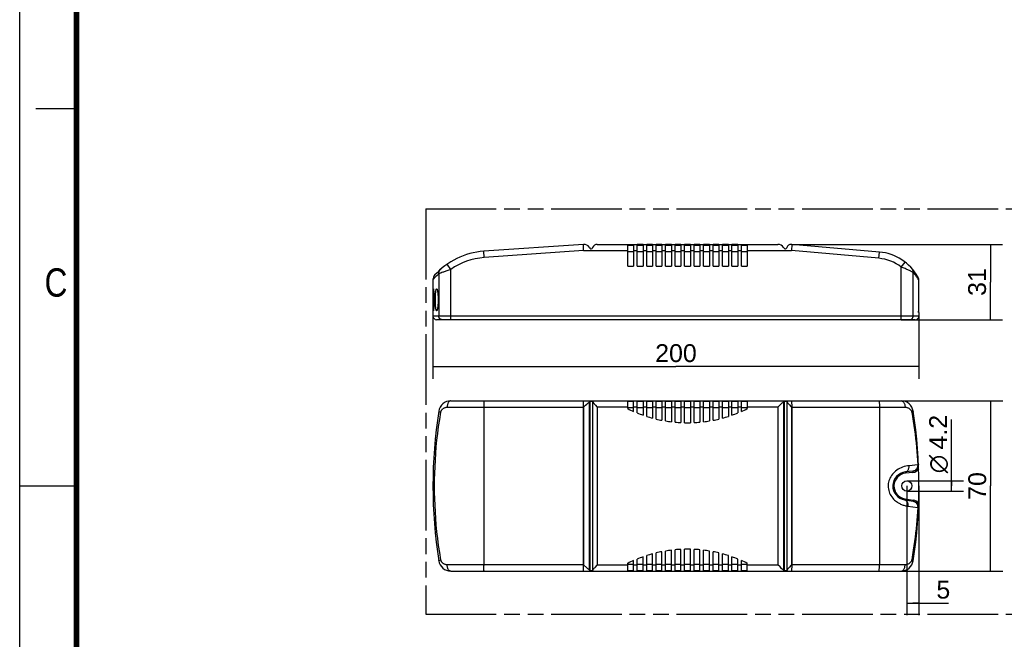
# Model space of a CAD drawing. Header units: millimetres. Extents: x 0 to 210, y 0 to 297.
# Tile 2 of 7: x 0 to 122, y 130 to 206. Entities that reach past the tile are written whole.
import ezdxf
from ezdxf.enums import TextEntityAlignment as Align

# ---------------------------------------------------------------- set-up
doc = ezdxf.new("R2010")
doc.units = ezdxf.units.MM
doc.header["$LTSCALE"] = 19.36
doc.linetypes.add('PHANTOM', pattern=[0.8, 0.45, -0.05, 0.1, -0.05, 0.1, -0.05])
doc.layers.get('0').update_dxf_attribs({"linetype": 'CONTINUOUS'})
for name, color, linetype in [('DEFAULT_3', 7, 'PHANTOM'), ('Z_AXIS', 7, 'CONTINUOUS'), ('Z_DIM_2D', 7, 'CONTINUOUS')]:
    doc.layers.add(name, color=color, linetype=linetype)
doc.styles.add('TEXTSTYLE_2', font='txt', dxfattribs={"width": 0.75})
doc.styles.add('TEXTSTYLE_3', font='helveticaneueltw1g-ltcn.otf')
doc.styles.add('TEXTSTYLE_4', font='gdt', dxfattribs={"width": 0.7})
doc.dimstyles.new('DIMSTYLE_1', dxfattribs={"dimtxt": 2.2, "dimasz": 3.5, "dimexe": 1.5, "dimexo": 0, "dimgap": 0.55, "dimtad": 1, "dimdec": 1, "dimlfac": 3.333333, "dimdsep": 46, "dimtxsty": 'TEXTSTYLE_3', "dimblk": '_FILLED', "dimblk1": '_FILLED', "dimblk2": '_FILLED', "dimcen": 0.09, "dimclrt": 5, "dimadec": 0, "dimazin": 0, "dimtp": 0.5, "dimtm": 0.5, "dimtfac": 1, "dimtdec": 1, "dimtofl": 0, "dimtmove": 0, "dimatfit": 3, "dimldrblk": '_FILLED', "dimfxl": 0, "dimtolj": 1, "dimarcsym": 0})
doc.dimstyles.new('DIMSTYLE_2', dxfattribs={"dimtxt": 2.2, "dimasz": 3.5, "dimexe": 1.5, "dimexo": 0, "dimgap": 0.55, "dimtad": 1, "dimdec": 1, "dimlfac": 3.333333, "dimdsep": 46, "dimtxsty": 'TEXTSTYLE_3', "dimblk": '_FILLED', "dimblk1": '_FILLED', "dimblk2": '_FILLED', "dimcen": 0.09, "dimclrt": 5, "dimadec": 0, "dimazin": 0, "dimtp": 0.3, "dimtm": 0.3, "dimtfac": 1, "dimtdec": 1, "dimtofl": 0, "dimtmove": 0, "dimatfit": 3, "dimldrblk": '_FILLED', "dimfxl": 0, "dimtolj": 1, "dimarcsym": 0})
doc.dimstyles.new('DIMSTYLE_3', dxfattribs={"dimtxt": 2.2, "dimasz": 3.5, "dimexe": 1.5, "dimexo": 0, "dimgap": 0.55, "dimtad": 1, "dimdec": 1, "dimlfac": 3.333333, "dimdsep": 46, "dimtxsty": 'TEXTSTYLE_3', "dimblk": '_FILLED', "dimblk1": '_FILLED', "dimblk2": '_FILLED', "dimcen": 0.09, "dimclrt": 5, "dimadec": 0, "dimazin": 0, "dimtp": 0.1, "dimtm": 0.1, "dimtfac": 1, "dimtdec": 1, "dimtofl": 0, "dimtmove": 0, "dimatfit": 3, "dimldrblk": '_FILLED', "dimfxl": 0, "dimtolj": 1, "dimarcsym": 0})

# ---------------------------------------------------------------- blocks, each defined once
blk = doc.blocks.new('*D2')
at = {"layer": 'Z_DIM_2D', "color": 2, "linetype": 'Continuous'}
for p, q in [((51.02, 169.44), (51.02, 161.72)), ((111.02, 169.44), (111.02, 161.72)), ((51.02, 163.22), (81.02, 163.22)), ((111.02, 163.22), (81.02, 163.22))]:
    blk.add_line(p, q, dxfattribs=at)
at = {"layer": 'Z_DIM_2D', "color": 5, "linetype": 'Continuous', "style": 'TEXTSTYLE_3'}
blk.add_text('200', height=2.2, dxfattribs=at).set_placement((81.02, 163.77), align=Align.CENTER)
blk = doc.blocks.new('_FILLED')
at = {"color": 0, "linetype": 'ByBlock'}
blk.add_solid([(0, 0), (-1, 0.125), (-1, -0.125)], dxfattribs=at)
blk = doc.blocks.new('_NONE')
blk = doc.blocks.new('*D3')
at = {"layer": 'Z_DIM_2D', "color": 2, "linetype": 'Continuous'}
for p, q in [((95.31, 178.29), (121.34, 178.29)), ((119.84, 178.29), (119.84, 173.64)), ((119.84, 168.99), (119.84, 173.64)), ((108.82, 168.99), (121.34, 168.99))]:
    blk.add_line(p, q, dxfattribs=at)
at = {"layer": 'Z_DIM_2D', "color": 5, "linetype": 'Continuous', "style": 'TEXTSTYLE_3'}
blk.add_text('31', height=2.2, rotation=90, dxfattribs=at).set_placement((119.29, 173.64), align=Align.CENTER)
blk = doc.blocks.new('*D4')
at = {"layer": 'Z_DIM_2D', "color": 2, "linetype": 'Continuous'}
for p, q in [((115.03, 148.48), (115.03, 156.68)), ((109.52, 149.11), (116.53, 149.11)), ((115.03, 149.11), (115.03, 148.48)), ((115.03, 147.85), (115.03, 148.48)), ((109.52, 147.85), (116.53, 147.85))]:
    blk.add_line(p, q, dxfattribs=at)
at = {"layer": 'Z_DIM_2D', "color": 5, "linetype": 'Continuous'}
for s, style, p in [('4.2', 'TEXTSTYLE_3', (114.48, 152.98)), ('n', 'TEXTSTYLE_4', (114.48, 150.05))]:
    blk.add_text(s, height=2.2, rotation=90, dxfattribs=dict(at, style=style)).set_placement(p)
blk = doc.blocks.new('*D5')
at = {"layer": 'Z_DIM_2D', "color": 2, "linetype": 'Continuous'}
for p, q in [((109.52, 148.48), (109.52, 132.54)), ((111.02, 148.48), (111.02, 132.54)), ((109.52, 134.04), (110.27, 134.04)), ((111.02, 134.04), (110.27, 134.04)), ((110.27, 134.04), (114.65, 134.04))]:
    blk.add_line(p, q, dxfattribs=at)
at = {"layer": 'Z_DIM_2D', "color": 5, "linetype": 'Continuous', "style": 'TEXTSTYLE_3'}
blk.add_text('5', height=2.2, dxfattribs=at).set_placement((113.17, 134.59))
blk = doc.blocks.new('*D6')
at = {"layer": 'Z_DIM_2D', "color": 2, "linetype": 'Continuous'}
for p, q in [((106.07, 158.98), (121.36, 158.98)), ((119.86, 158.98), (119.86, 148.48)), ((119.86, 137.98), (119.86, 148.48)), ((106.07, 137.98), (121.36, 137.98))]:
    blk.add_line(p, q, dxfattribs=at)
at = {"layer": 'Z_DIM_2D', "color": 5, "linetype": 'Continuous', "style": 'TEXTSTYLE_3'}
blk.add_text('70', height=2.2, rotation=90, dxfattribs=at).set_placement((119.31, 148.48), align=Align.CENTER)

msp = doc.modelspace()

# ---------------------------------------------------------------- linework, layer by layer
at = {"color": 2, "linetype": 'Continuous'}
for p, q in [((0, 0), (0, 297)), ((7, 195), (2, 195)), ((0, 148.5), (7, 148.5))]:
    msp.add_line(p, q, dxfattribs=at)
at = {"color": 7, "linetype": 'Continuous'}
for p, q in [((69.59, 178.293), (57.286, 177.432)), ((69.618, 177.513), (69.59, 178.293)), ((71.294, 178.293), (75.065, 178.293)), ((75.065, 175.593), (75.065, 178.293)), ((75.065, 178.203), (75.785, 178.203)), ((75.785, 178.293), (75.785, 175.593)), ((75.785, 178.293), (76.235, 178.293)), ((76.235, 175.593), (76.235, 178.293)), ((76.235, 178.203), (76.955, 178.203)), ((76.955, 178.293), (76.955, 175.593)), ((76.955, 178.293), (77.405, 178.293)), ((77.405, 175.593), (77.405, 178.293)), ((77.405, 178.203), (78.125, 178.203)), ((78.125, 178.293), (78.125, 175.593)), ((78.125, 178.293), (78.575, 178.293)), ((78.575, 175.593), (78.575, 178.293)), ((78.575, 178.203), (79.295, 178.203)), ((79.295, 178.293), (79.295, 175.593)), ((79.295, 178.293), (79.745, 178.293)), ((79.745, 175.593), (79.745, 178.293)), ((79.745, 178.203), (80.465, 178.203)), ((80.465, 178.293), (80.465, 175.593)), ((80.465, 178.293), (80.915, 178.293)), ((80.915, 175.593), (80.915, 178.293)), ((80.915, 178.203), (81.635, 178.203)), ((81.635, 178.293), (81.635, 175.593)), ((81.635, 178.293), (82.085, 178.293)), ((82.085, 175.593), (82.085, 178.293)), ((82.085, 178.203), (82.805, 178.203)), ((82.805, 178.293), (82.805, 175.593)), ((82.805, 178.293), (83.255, 178.293)), ((83.255, 175.593), (83.255, 178.293)), ((83.255, 178.203), (83.975, 178.203)), ((83.975, 178.293), (83.975, 175.593)), ((83.975, 178.293), (84.425, 178.293)), ((84.425, 175.593), (84.425, 178.293)), ((84.425, 178.203), (85.145, 178.203)), ((85.145, 178.293), (85.145, 175.593)), ((85.145, 178.293), (85.595, 178.293)), ((85.595, 175.593), (85.595, 178.293)), ((85.595, 178.203), (86.315, 178.203)), ((86.315, 178.293), (86.315, 175.593)), ((86.315, 178.293), (86.765, 178.293)), ((86.765, 175.593), (86.765, 178.293)), ((86.765, 178.203), (87.485, 178.203)), ((87.485, 178.293), (87.935, 178.293)), ((87.485, 178.293), (87.485, 175.593)), ((87.935, 175.593), (87.935, 178.293)), ((87.935, 178.203), (88.655, 178.203)), ((88.655, 178.293), (89.105, 178.293)), ((88.655, 178.293), (88.655, 175.593)), ((89.105, 175.593), (89.105, 178.293)), ((89.105, 178.203), (89.825, 178.203)), ((89.825, 178.293), (89.825, 175.593)), ((95.308, 178.293), (95.274, 177.513)), ((106.139, 177.345), (95.308, 178.293)), ((75.065, 175.593), (75.785, 175.593)), ((76.235, 175.593), (76.955, 175.593)), ((77.405, 175.593), (78.125, 175.593)), ((78.575, 175.593), (79.295, 175.593)), ((79.745, 175.593), (80.465, 175.593)), ((80.915, 175.593), (81.635, 175.593)), ((82.085, 175.593), (82.805, 175.593)), ((83.255, 175.593), (83.975, 175.593)), ((84.425, 175.593), (85.145, 175.593)), ((85.595, 175.593), (86.315, 175.593)), ((86.765, 175.593), (87.485, 175.593)), ((87.935, 175.593), (88.655, 175.593)), ((89.105, 175.593), (89.825, 175.593)), ((110.961, 173.899), (110.961, 170.043)), ((110.962, 173.945), (110.963, 173.899)), ((110.57, 168.993), (51.47, 168.993)), ((110.962, 170.027), (110.96, 170.043)), ((110.967, 169.972), (110.962, 170.027)), ((110.963, 170.043), (110.964, 170.028)), ((110.964, 170.027), (110.97, 169.972)), ((111.02, 169.893), (110.981, 169.893)), ((53.217, 158.98), (108.824, 158.98)), ((69.591, 158.402), (69.593, 158.53)), ((69.591, 158.268), (69.591, 158.402)), ((69.591, 138.692), (69.591, 158.268)), ((75.065, 158.023), (75.065, 158.98)), ((75.785, 158.89), (75.065, 158.89)), ((75.785, 157.684), (75.785, 158.98)), ((76.235, 157.494), (76.235, 158.98)), ((76.955, 158.89), (76.235, 158.89)), ((76.955, 158.98), (76.955, 157.221)), ((77.405, 157.069), (77.405, 158.98)), ((78.125, 158.89), (77.405, 158.89)), ((78.125, 158.98), (78.125, 156.856)), ((78.575, 156.741), (78.575, 158.98)), ((79.295, 158.89), (78.575, 158.89)), ((79.295, 158.98), (79.295, 156.584)), ((79.745, 156.503), (79.745, 158.98)), ((80.465, 158.89), (79.745, 158.89)), ((80.465, 158.98), (80.465, 156.4)), ((80.915, 156.352), (80.915, 158.98)), ((81.635, 158.89), (80.915, 158.89)), ((81.635, 158.98), (81.635, 156.3)), ((82.085, 156.284), (82.085, 158.98)), ((82.805, 158.89), (82.085, 158.89)), ((82.805, 158.98), (82.805, 156.284)), ((83.255, 156.3), (83.255, 158.98)), ((83.975, 158.89), (83.255, 158.89)), ((83.975, 158.98), (83.975, 156.352)), ((84.425, 156.4), (84.425, 158.98)), ((85.145, 158.89), (84.425, 158.89)), ((85.145, 158.98), (85.145, 156.503)), ((85.595, 156.584), (85.595, 158.98)), ((86.315, 158.89), (85.595, 158.89)), ((86.315, 158.98), (86.315, 156.741)), ((86.765, 156.856), (86.765, 158.98)), ((87.485, 158.89), (86.765, 158.89)), ((87.485, 158.98), (87.485, 157.069)), ((87.935, 157.221), (87.935, 158.98)), ((88.655, 158.89), (87.935, 158.89)), ((88.655, 158.98), (88.655, 157.494)), ((89.105, 157.684), (89.105, 158.98)), ((89.825, 158.89), (89.105, 158.89)), ((89.825, 158.98), (89.825, 158.023)), ((95.305, 158.53), (95.307, 158.402)), ((95.307, 158.402), (95.308, 158.268)), ((95.308, 158.268), (95.308, 138.76)), ((110.265, 150.304), (109.339, 150.207)), ((109.247, 146.766), (110.304, 146.598)), ((77.405, 137.98), (77.405, 139.892)), ((78.125, 137.98), (78.125, 140.105)), ((78.575, 137.98), (78.575, 140.22)), ((79.295, 137.98), (79.295, 140.377)), ((79.745, 137.98), (79.745, 140.458)), ((80.465, 137.98), (80.465, 140.561)), ((80.915, 137.98), (80.915, 140.609)), ((81.635, 137.98), (81.635, 140.661)), ((82.085, 137.98), (82.085, 140.677)), ((82.805, 137.98), (82.805, 140.677)), ((83.255, 137.98), (83.255, 140.661)), ((83.975, 137.98), (83.975, 140.609)), ((84.425, 137.98), (84.425, 140.561)), ((85.145, 137.98), (85.145, 140.458)), ((85.595, 137.98), (85.595, 140.377)), ((86.315, 137.98), (86.315, 140.22)), ((86.765, 137.98), (86.765, 140.105)), ((87.485, 137.98), (87.485, 139.892)), ((69.591, 138.558), (69.591, 138.692)), ((75.065, 137.98), (75.065, 138.938)), ((75.785, 137.98), (75.785, 139.277)), ((76.235, 137.98), (76.235, 139.467)), ((76.955, 137.98), (76.955, 139.74)), ((87.935, 137.98), (87.935, 139.74)), ((88.655, 137.98), (88.655, 139.467)), ((89.105, 137.98), (89.105, 139.277)), ((89.825, 137.98), (89.825, 138.938)), ((95.308, 138.76), (95.307, 138.625)), ((53.217, 137.98), (108.824, 137.98)), ((69.593, 138.431), (69.591, 138.558)), ((69.595, 138.313), (69.593, 138.431)), ((75.065, 138.07), (75.785, 138.07)), ((76.235, 138.07), (76.955, 138.07)), ((77.405, 138.07), (78.125, 138.07)), ((78.575, 138.07), (79.295, 138.07)), ((79.745, 138.07), (80.465, 138.07)), ((80.915, 138.07), (81.635, 138.07)), ((82.085, 138.07), (82.805, 138.07)), ((83.255, 138.07), (83.975, 138.07)), ((84.425, 138.07), (85.145, 138.07)), ((85.595, 138.07), (86.315, 138.07)), ((86.765, 138.07), (87.485, 138.07)), ((87.935, 138.07), (88.655, 138.07)), ((89.105, 138.07), (89.825, 138.07))]:
    msp.add_line(p, q, dxfattribs=at)
at = {"color": 9, "linetype": 'Continuous'}
for p, q in [((69.618, 177.513), (57.34, 176.654)), ((69.618, 177.513), (75.065, 177.513)), ((75.785, 177.513), (76.235, 177.513)), ((76.955, 177.513), (77.405, 177.513)), ((78.125, 177.513), (78.575, 177.513)), ((79.295, 177.513), (79.745, 177.513)), ((80.465, 177.513), (80.915, 177.513)), ((81.635, 177.513), (82.085, 177.513)), ((82.805, 177.513), (83.255, 177.513)), ((83.975, 177.513), (84.425, 177.513)), ((85.145, 177.513), (85.595, 177.513)), ((86.315, 177.513), (86.765, 177.513)), ((87.485, 177.513), (87.935, 177.513)), ((88.655, 177.513), (89.105, 177.513)), ((89.825, 177.513), (95.274, 177.513)), ((106.072, 176.568), (95.274, 177.513)), ((57.34, 176.654), (57.286, 177.432)), ((75.065, 177.423), (75.785, 177.423)), ((76.235, 177.423), (76.955, 177.423)), ((77.405, 177.423), (78.125, 177.423)), ((78.575, 177.423), (79.295, 177.423)), ((79.745, 177.423), (80.465, 177.423)), ((80.915, 177.423), (81.635, 177.423)), ((82.085, 177.423), (82.805, 177.423)), ((83.255, 177.423), (83.975, 177.423)), ((84.425, 177.423), (85.145, 177.423)), ((85.595, 177.423), (86.315, 177.423)), ((86.765, 177.423), (87.485, 177.423)), ((87.935, 177.423), (88.655, 177.423)), ((89.105, 177.423), (89.825, 177.423)), ((106.072, 176.568), (106.139, 177.345)), ((53.217, 175.201), (52.771, 175.841)), ((53.217, 175.201), (52.974, 175.118)), ((53.217, 168.993), (53.217, 175.201)), ((108.824, 175.486), (109.303, 176.101)), ((108.824, 168.993), (108.824, 175.486)), ((51.821, 174.681), (51.735, 174.645)), ((51.735, 174.645), (51.735, 169.443)), ((110.306, 169.443), (110.306, 174.815)), ((110.866, 174.272), (110.866, 174.271)), ((110.936, 174.094), (110.936, 174.093)), ((110.95, 174.03), (110.95, 174.028)), ((110.958, 173.964), (110.958, 173.962)), ((110.96, 173.899), (110.961, 173.899)), ((111.02, 169.443), (51.02, 169.443)), ((110.961, 170.043), (110.96, 170.043)), ((52.771, 158.2), (69.59, 158.2)), ((57.286, 158.2), (57.286, 138.684)), ((75.785, 158.11), (75.065, 158.11)), ((76.235, 158.2), (75.785, 158.2)), ((76.955, 158.11), (76.235, 158.11)), ((77.405, 158.2), (76.955, 158.2)), ((78.125, 158.11), (77.405, 158.11)), ((78.575, 158.2), (78.125, 158.2)), ((79.295, 158.11), (78.575, 158.11)), ((79.745, 158.2), (79.295, 158.2)), ((80.465, 158.11), (79.745, 158.11)), ((80.915, 158.2), (80.465, 158.2)), ((81.635, 158.11), (80.915, 158.11)), ((82.085, 158.2), (81.635, 158.2)), ((82.805, 158.11), (82.085, 158.11)), ((83.255, 158.2), (82.805, 158.2)), ((83.975, 158.11), (83.255, 158.11)), ((84.425, 158.2), (83.975, 158.2)), ((85.145, 158.11), (84.425, 158.11)), ((85.595, 158.2), (85.145, 158.2)), ((86.315, 158.11), (85.595, 158.11)), ((86.765, 158.2), (86.315, 158.2)), ((87.485, 158.11), (86.765, 158.11)), ((87.935, 158.2), (87.485, 158.2)), ((88.655, 158.11), (87.935, 158.11)), ((89.105, 158.2), (88.655, 158.2)), ((89.825, 158.11), (89.105, 158.11)), ((95.308, 158.2), (109.303, 158.2)), ((106.139, 158.277), (106.139, 138.76)), ((110.866, 151.08), (109.802, 150.983)), ((109.339, 150.207), (109.355, 150.058)), ((110.28, 150.155), (109.355, 150.058)), ((110.265, 150.304), (110.28, 150.155)), ((109.247, 146.766), (109.271, 146.914)), ((109.271, 146.914), (110.327, 146.746)), ((109.649, 145.996), (110.863, 145.827)), ((110.304, 146.598), (110.327, 146.746)), ((69.59, 138.76), (52.771, 138.76)), ((75.065, 138.85), (75.785, 138.85)), ((75.785, 138.76), (76.235, 138.76)), ((76.235, 138.85), (76.955, 138.85)), ((76.955, 138.76), (77.405, 138.76)), ((77.405, 138.85), (78.125, 138.85)), ((78.125, 138.76), (78.575, 138.76)), ((78.575, 138.85), (79.295, 138.85)), ((79.295, 138.76), (79.745, 138.76)), ((79.745, 138.85), (80.465, 138.85)), ((80.465, 138.76), (80.915, 138.76)), ((80.915, 138.85), (81.635, 138.85)), ((81.635, 138.76), (82.085, 138.76)), ((82.085, 138.85), (82.805, 138.85)), ((82.805, 138.76), (83.255, 138.76)), ((83.255, 138.85), (83.975, 138.85)), ((83.975, 138.76), (84.425, 138.76)), ((84.425, 138.85), (85.145, 138.85)), ((85.145, 138.76), (85.595, 138.76)), ((85.595, 138.85), (86.315, 138.85)), ((86.315, 138.76), (86.765, 138.76)), ((86.765, 138.85), (87.485, 138.85)), ((87.485, 138.76), (87.935, 138.76)), ((87.935, 138.85), (88.655, 138.85)), ((88.655, 138.76), (89.105, 138.76)), ((89.105, 138.85), (89.825, 138.85)), ((109.303, 138.76), (95.308, 138.76))]:
    msp.add_line(p, q, dxfattribs=at)
at = {"color": 7, "linetype": 'Continuous', "const_width": 0.7}
msp.add_lwpolyline([(7, 7), (7, 290)], dxfattribs=at)
at = {"color": 9, "linetype": 'Continuous'}
for points in [[(51.735, 174.645), (51.737, 174.729), (51.749, 174.811), (51.77, 174.891), (51.799, 174.969), (51.836, 175.043), (51.881, 175.112), (51.933, 175.175), (51.992, 175.233)], [(52.974, 175.118), (52.855, 175.076), (52.738, 175.035), (52.624, 174.994), (52.514, 174.953), (52.409, 174.914), (52.31, 174.876), (52.218, 174.84), (52.132, 174.807), (51.983, 174.748)], [(110.13, 174.909), (110.069, 174.941), (109.999, 174.976), (109.922, 175.015), (109.836, 175.056), (109.743, 175.1), (109.643, 175.147), (109.537, 175.194), (109.426, 175.243), (109.31, 175.293), (109.191, 175.342), (109.069, 175.391), (108.947, 175.439), (108.824, 175.486)], [(110.306, 174.815), (110.303, 174.909), (110.288, 175.002), (110.262, 175.091), (110.225, 175.177), (110.178, 175.257), (110.121, 175.33)], [(51.735, 174.645), (51.601, 174.527), (51.483, 174.42), (51.381, 174.323), (51.293, 174.236), (51.219, 174.161), (51.157, 174.097), (51.107, 174.044), (51.069, 174.003), (51.042, 173.974), (51.02, 173.951)], [(51.983, 174.748), (51.92, 174.722), (51.821, 174.681)], [(110.306, 174.815), (110.287, 174.825), (110.261, 174.84), (110.226, 174.858), (110.13, 174.909)], [(110.96, 173.899), (110.934, 173.946), (110.902, 173.999), (110.866, 174.059), (110.826, 174.124), (110.781, 174.195), (110.731, 174.27), (110.677, 174.348), (110.617, 174.431), (110.552, 174.518), (110.479, 174.611), (110.397, 174.71), (110.306, 174.815)], [(52.179, 168.993), (52.13, 168.996), (52.08, 169.004), (52.032, 169.018), (51.986, 169.037), (51.943, 169.062), (51.902, 169.091), (51.865, 169.125), (51.832, 169.162), (51.803, 169.203), (51.779, 169.248), (51.76, 169.294), (51.746, 169.343), (51.738, 169.392), (51.735, 169.443)], [(109.861, 168.993), (109.911, 168.996), (109.96, 169.004), (110.008, 169.018), (110.054, 169.037), (110.098, 169.062), (110.139, 169.091), (110.176, 169.125), (110.209, 169.162), (110.238, 169.203), (110.262, 169.248), (110.281, 169.294), (110.295, 169.343), (110.303, 169.392), (110.306, 169.443)], [(51.992, 157.591), (52.003, 157.642), (52.018, 157.693), (52.038, 157.744), (52.062, 157.794), (52.09, 157.843), (52.123, 157.89), (52.16, 157.935), (52.201, 157.978), (52.246, 158.017), (52.295, 158.054), (52.347, 158.087), (52.402, 158.117), (52.46, 158.142), (52.52, 158.163), (52.581, 158.179), (52.644, 158.191), (52.707, 158.198), (52.771, 158.2)], [(53.217, 158.98), (53.167, 158.976), (53.118, 158.961), (53.07, 158.937), (53.024, 158.903), (52.98, 158.861), (52.939, 158.81), (52.902, 158.752), (52.869, 158.687), (52.84, 158.615), (52.815, 158.539), (52.796, 158.458), (52.782, 158.374), (52.774, 158.288), (52.771, 158.2)], [(57.34, 158.98), (57.335, 158.977), (57.329, 158.965), (57.324, 158.947), (57.319, 158.921), (57.314, 158.888), (57.31, 158.849), (57.305, 158.803), (57.302, 158.752), (57.298, 158.695), (57.295, 158.634), (57.292, 158.568), (57.29, 158.499), (57.288, 158.427), (57.287, 158.353), (57.286, 158.277), (57.286, 158.2)], [(106.072, 158.98), (106.078, 158.977), (106.085, 158.965), (106.091, 158.947), (106.098, 158.921), (106.104, 158.888), (106.109, 158.849), (106.115, 158.803), (106.12, 158.752), (106.124, 158.695), (106.128, 158.634), (106.131, 158.568), (106.134, 158.499), (106.137, 158.427), (106.138, 158.353), (106.139, 158.277)], [(108.824, 158.98), (108.878, 158.976), (108.931, 158.961), (108.982, 158.937), (109.032, 158.903), (109.079, 158.861), (109.123, 158.81), (109.163, 158.752), (109.199, 158.687), (109.23, 158.615), (109.256, 158.539), (109.276, 158.458), (109.291, 158.374), (109.3, 158.288), (109.303, 158.2)], [(109.303, 158.2), (109.371, 158.198), (109.439, 158.191), (109.506, 158.179), (109.572, 158.162), (109.636, 158.14), (109.697, 158.114), (109.755, 158.084), (109.81, 158.05), (109.862, 158.012), (109.909, 157.971), (109.952, 157.928), (109.99, 157.882), (110.024, 157.834), (110.053, 157.785), (110.077, 157.736), (110.096, 157.686), (110.111, 157.638), (110.121, 157.591)], [(51.992, 139.37), (51.848, 140.262), (51.721, 141.137), (51.61, 141.995), (51.515, 142.838), (51.435, 143.669), (51.368, 144.488), (51.314, 145.298), (51.273, 146.1), (51.244, 146.897), (51.226, 147.689), (51.22, 148.48), (51.226, 149.271), (51.244, 150.064), (51.273, 150.86), (51.314, 151.663), (51.368, 152.472), (51.435, 153.292), (51.515, 154.122), (51.61, 154.966), (51.721, 155.824), (51.848, 156.699), (51.992, 157.591)], [(51.735, 157.711), (51.737, 157.699), (51.749, 157.686), (51.77, 157.672), (51.799, 157.657), (51.836, 157.641), (51.881, 157.625), (51.933, 157.608), (51.992, 157.591)], [(110.306, 157.711), (110.303, 157.694), (110.288, 157.675), (110.262, 157.655), (110.225, 157.635), (110.178, 157.613), (110.121, 157.591)], [(110.121, 157.591), (110.218, 157.035), (110.306, 156.488), (110.388, 155.953), (110.462, 155.422), (110.532, 154.887), (110.596, 154.351), (110.655, 153.815), (110.708, 153.276), (110.756, 152.734), (110.798, 152.189), (110.835, 151.637), (110.866, 151.08)], [(109.802, 150.983), (109.595, 150.957), (109.391, 150.919), (109.19, 150.868), (108.995, 150.804), (108.807, 150.729), (108.626, 150.643), (108.453, 150.546), (108.289, 150.439), (108.135, 150.323), (107.99, 150.198), (107.857, 150.064), (107.734, 149.923), (107.624, 149.775), (107.526, 149.621), (107.441, 149.462), (107.369, 149.3), (107.311, 149.133), (107.266, 148.965), (107.235, 148.795), (107.217, 148.624), (107.212, 148.452), (107.221, 148.281), (107.243, 148.11), (107.279, 147.94), (107.329, 147.773), (107.391, 147.608), (107.468, 147.446), (107.557, 147.289), (107.66, 147.136), (107.772, 146.993), (107.89, 146.862), (108.01, 146.745), (108.128, 146.643), (108.244, 146.554), (108.354, 146.477), (108.459, 146.411), (108.56, 146.353), (108.658, 146.301), (108.758, 146.254), (108.859, 146.21), (108.961, 146.169), (109.064, 146.133), (109.166, 146.1), (109.267, 146.072), (109.366, 146.048), (109.463, 146.027), (109.557, 146.01), (109.649, 145.996)], [(109.339, 150.207), (109.396, 150.217), (109.452, 150.237), (109.505, 150.264), (109.556, 150.3), (109.603, 150.344), (109.646, 150.395), (109.685, 150.453), (109.719, 150.517), (109.747, 150.586), (109.77, 150.66), (109.787, 150.737), (109.798, 150.817), (109.803, 150.9), (109.802, 150.983)], [(110.866, 151.08), (110.864, 150.998), (110.855, 150.916), (110.838, 150.837), (110.814, 150.76), (110.783, 150.687), (110.745, 150.618), (110.701, 150.555), (110.651, 150.497), (110.595, 150.446), (110.536, 150.402), (110.472, 150.365), (110.405, 150.336), (110.336, 150.316), (110.265, 150.304)], [(110.963, 151.114), (110.96, 151.109), (110.952, 151.103), (110.938, 151.098), (110.919, 151.092), (110.895, 151.086), (110.866, 151.08)], [(109.247, 146.766), (109.3, 146.753), (109.351, 146.732), (109.4, 146.703), (109.446, 146.666), (109.488, 146.622), (109.526, 146.571), (109.56, 146.514), (109.589, 146.451), (109.612, 146.383), (109.631, 146.311), (109.644, 146.235), (109.651, 146.157), (109.653, 146.077), (109.649, 145.996)], [(110.304, 146.598), (110.372, 146.583), (110.438, 146.56), (110.501, 146.529), (110.561, 146.491), (110.617, 146.447), (110.668, 146.395), (110.715, 146.338), (110.755, 146.276), (110.79, 146.208), (110.818, 146.137), (110.84, 146.062), (110.855, 145.986), (110.863, 145.907), (110.863, 145.827)], [(110.863, 145.827), (110.833, 145.296), (110.798, 144.767), (110.757, 144.24), (110.711, 143.715), (110.66, 143.192), (110.603, 142.67), (110.542, 142.15), (110.474, 141.625), (110.4, 141.093), (110.317, 140.544), (110.225, 139.968), (110.121, 139.37)], [(110.863, 145.827), (110.893, 145.821), (110.917, 145.815), (110.936, 145.809), (110.95, 145.804), (110.958, 145.798), (110.96, 145.793)], [(51.735, 139.25), (51.737, 139.261), (51.749, 139.274), (51.77, 139.289), (51.799, 139.304), (51.836, 139.319), (51.881, 139.336), (51.933, 139.353), (51.992, 139.37)], [(52.771, 138.76), (52.707, 138.763), (52.644, 138.77), (52.581, 138.782), (52.52, 138.798), (52.46, 138.819), (52.402, 138.844), (52.347, 138.874), (52.295, 138.907), (52.246, 138.943), (52.201, 138.983), (52.16, 139.026), (52.123, 139.071), (52.09, 139.118), (52.062, 139.167), (52.038, 139.217), (52.018, 139.268), (52.003, 139.319), (51.992, 139.37)], [(53.217, 137.98), (53.167, 137.985), (53.118, 138), (53.07, 138.024), (53.024, 138.058), (52.98, 138.1), (52.939, 138.151), (52.902, 138.209), (52.869, 138.274), (52.84, 138.345), (52.815, 138.422), (52.796, 138.503), (52.782, 138.587), (52.774, 138.673), (52.771, 138.76)], [(57.34, 137.98), (57.335, 137.984), (57.329, 137.995), (57.324, 138.014), (57.319, 138.04), (57.314, 138.073), (57.31, 138.112), (57.305, 138.157), (57.302, 138.209), (57.298, 138.266), (57.295, 138.327), (57.292, 138.393), (57.29, 138.462), (57.288, 138.534), (57.287, 138.608), (57.286, 138.684)], [(106.072, 137.98), (106.078, 137.984), (106.085, 137.995), (106.091, 138.014), (106.098, 138.04), (106.104, 138.073), (106.109, 138.112), (106.115, 138.157), (106.12, 138.209), (106.124, 138.266), (106.128, 138.327), (106.131, 138.393), (106.134, 138.462), (106.137, 138.534), (106.138, 138.608), (106.139, 138.684), (106.139, 138.76)], [(108.824, 137.98), (108.878, 137.985), (108.931, 138), (108.982, 138.024), (109.032, 138.058), (109.079, 138.1), (109.123, 138.151), (109.163, 138.209), (109.199, 138.274), (109.23, 138.345), (109.256, 138.422), (109.276, 138.503), (109.291, 138.587), (109.3, 138.673), (109.303, 138.76)], [(110.121, 139.37), (110.111, 139.323), (110.096, 139.274), (110.077, 139.225), (110.053, 139.175), (110.024, 139.127), (109.99, 139.079), (109.952, 139.033), (109.909, 138.99), (109.862, 138.949), (109.81, 138.911), (109.755, 138.877), (109.697, 138.847), (109.636, 138.821), (109.572, 138.799), (109.506, 138.782), (109.439, 138.77), (109.371, 138.763), (109.303, 138.76)], [(110.306, 139.25), (110.303, 139.267), (110.288, 139.285), (110.262, 139.305), (110.225, 139.326), (110.178, 139.348), (110.121, 139.37)]]:
    msp.add_lwpolyline(points, dxfattribs=at)
at = {"color": 7, "linetype": 'Continuous'}
for points in [[(110.863, 174.277), (110.897, 174.209), (110.922, 174.146), (110.941, 174.08), (110.954, 174.013), (110.962, 173.945)], [(110.893, 174.217), (110.917, 174.156), (110.936, 174.093), (110.95, 174.028), (110.958, 173.962), (110.961, 173.899)], [(110.981, 169.893), (110.979, 169.895), (110.978, 169.9), (110.976, 169.908), (110.974, 169.92), (110.972, 169.935), (110.97, 169.952), (110.967, 169.972)], [(110.97, 169.972), (110.972, 169.952), (110.974, 169.935), (110.976, 169.92), (110.978, 169.908), (110.98, 169.9), (110.981, 169.895), (110.983, 169.893)], [(69.593, 158.53), (69.595, 158.648), (69.597, 158.702), (69.598, 158.752), (69.6, 158.798), (69.602, 158.839), (69.604, 158.876), (69.606, 158.907), (69.608, 158.933), (69.611, 158.954), (69.613, 158.969), (69.615, 158.977), (69.618, 158.98)], [(95.274, 158.98), (95.277, 158.977), (95.28, 158.969), (95.283, 158.954), (95.285, 158.933), (95.288, 158.907), (95.291, 158.876), (95.293, 158.839), (95.296, 158.798), (95.298, 158.752), (95.3, 158.702), (95.302, 158.648), (95.303, 158.591), (95.305, 158.53)], [(95.307, 138.625), (95.306, 138.494), (95.305, 138.431), (95.303, 138.37), (95.302, 138.313), (95.3, 138.259), (95.298, 138.209), (95.296, 138.163), (95.293, 138.121), (95.291, 138.085), (95.288, 138.053), (95.285, 138.027), (95.283, 138.007), (95.28, 137.992), (95.277, 137.983), (95.274, 137.98)], [(69.618, 137.98), (69.615, 137.983), (69.613, 137.992), (69.611, 138.007), (69.608, 138.027), (69.606, 138.053), (69.604, 138.085), (69.602, 138.121), (69.6, 138.163), (69.598, 138.209), (69.597, 138.259), (69.595, 138.313)]]:
    msp.add_lwpolyline(points, dxfattribs=at)
for centre, radius, start, end in [((57.914, 168.452), 9.003, 94, 138.02724), ((105.617, 171.37), 5.998, 28.93196, 85), ((51.8, 173.951), 0.78, 138.02938, 179.99997), ((51.47, 169.443), 0.45, 180, 270), ((110.57, 169.443), 0.45, 270, 360), ((53.217, 157.48), 1.5, 90, 171.15012), ((108.824, 157.48), 1.5, 8.84988, 90), ((111.02, 148.48), 60, 171.15012, 188.84988), ((51.02, 148.48), 60, 351.15012, 8.84988), ((110.183, 151.08), 0.78, 275.99744, 2.51579), ((109.52, 148.48), 1.736, 95.99744, 260.9453), ((110.181, 145.827), 0.78, 357.43237, 80.9453), ((53.217, 139.48), 1.5, 188.84988, 270), ((108.824, 139.48), 1.5, 270, 351.15012)]:
    msp.add_arc(centre, radius, start, end, dxfattribs=at)
at = {"color": 9, "linetype": 'Continuous'}
for centre, radius, start, end in [((57.914, 168.452), 8.223, 94, 124.83379), ((105.617, 171.37), 5.218, 52.07176, 85), ((109.52, 148.48), 1.586, 95.99744, 260.9453), ((110.183, 151.08), 0.93, 275.99744, 329.27571), ((110.181, 145.827), 0.93, 30.67246, 80.9453)]:
    msp.add_arc(centre, radius, start, end, dxfattribs=at)
at = {"layer": 'DEFAULT_3', "color": 7, "linetype": 'PHANTOM'}
for p, q in [((50.129, 182.68), (50.129, 132.68)), ((50.129, 182.68), (150.129, 182.68)), ((50.129, 132.68), (150.129, 132.68))]:
    msp.add_line(p, q, dxfattribs=at)
at = {"layer": 'Z_AXIS', "color": 7, "linetype": 'Continuous'}
for p, q in [((69.59, 178.293), (69.62, 178.293)), ((70.304, 177.961), (70.391, 177.81)), ((70.73, 177.898), (70.711, 177.847)), ((71.287, 178.293), (75.785, 178.293)), ((76.955, 178.293), (76.235, 178.293)), ((78.125, 178.293), (77.405, 178.293)), ((79.295, 178.293), (78.575, 178.293)), ((80.465, 178.293), (79.745, 178.293)), ((81.635, 178.293), (80.915, 178.293)), ((82.805, 178.293), (82.085, 178.293)), ((83.975, 178.293), (83.255, 178.293)), ((85.145, 178.293), (84.425, 178.293)), ((86.315, 178.293), (85.595, 178.293)), ((87.485, 178.293), (86.765, 178.293)), ((88.655, 178.293), (87.935, 178.293)), ((89.105, 178.293), (93.59, 178.293)), ((94.31, 177.912), (94.369, 177.81)), ((94.707, 177.898), (94.689, 177.847)), ((95.271, 178.293), (95.308, 178.293)), ((51.02, 173.957), (51.02, 169.443)), ((51.031, 171.7), (51.032, 171.94)), ((51.031, 171.328), (51.031, 171.7)), ((51.032, 171.94), (51.035, 172.163)), ((51.032, 170.965), (51.031, 171.328)), ((51.035, 170.742), (51.032, 170.965)), ((51.038, 170.543), (51.035, 170.742)), ((111.02, 169.893), (111.02, 169.443)), ((69.62, 158.2), (69.87, 158.437)), ((69.87, 158.437), (70.02, 158.578)), ((70.21, 158.753), (70.304, 158.839)), ((70.304, 158.839), (70.304, 138.122)), ((70.391, 158.921), (70.391, 138.039)), ((70.932, 158.617), (70.976, 158.566)), ((70.976, 158.566), (71.015, 158.52)), ((71.015, 158.52), (71.072, 158.454)), ((71.072, 158.454), (71.25, 158.249)), ((71.25, 158.249), (71.26, 158.238)), ((71.287, 158.2), (71.287, 138.76)), ((93.59, 158.2), (93.926, 158.518)), ((93.926, 158.518), (94.061, 158.644)), ((94.061, 158.644), (94.147, 158.723)), ((94.31, 158.871), (94.31, 138.09)), ((94.369, 158.921), (94.369, 138.039)), ((95.203, 158.278), (95.271, 158.2)), ((70.02, 138.383), (69.62, 138.76)), ((93.88, 138.487), (93.59, 138.76)), ((70.152, 138.26), (70.02, 138.383)), ((94.061, 138.317), (93.88, 138.487)), ((94.147, 138.237), (94.061, 138.317)), ((94.31, 138.09), (94.271, 138.125))]:
    msp.add_line(p, q, dxfattribs=at)
at = {"layer": 'Z_AXIS', "color": 9, "linetype": 'Continuous'}
for p, q in [((69.62, 158.2), (69.59, 158.2)), ((69.62, 158.2), (69.62, 138.76)), ((70.711, 158.905), (70.711, 138.056)), ((70.73, 158.879), (70.73, 138.082)), ((75.065, 158.2), (71.287, 158.2)), ((93.59, 158.2), (89.825, 158.2)), ((93.59, 158.2), (93.59, 138.76)), ((94.689, 158.905), (94.689, 138.056)), ((94.707, 158.879), (94.707, 138.082)), ((95.308, 158.2), (95.271, 158.2)), ((95.271, 158.2), (95.271, 138.76)), ((69.59, 138.76), (69.62, 138.76)), ((71.287, 138.76), (75.065, 138.76)), ((89.825, 138.76), (93.59, 138.76)), ((95.271, 138.76), (95.308, 138.76))]:
    msp.add_line(p, q, dxfattribs=at)
at = {"layer": 'Z_AXIS', "color": 7, "linetype": 'Continuous'}
for points in [[(51.035, 172.163), (51.038, 172.362), (51.04, 172.45), (51.043, 172.53), (51.046, 172.6), (51.049, 172.661), (51.053, 172.712), (51.057, 172.751), (51.061, 172.78), (51.066, 172.797), (51.071, 172.803)], [(51.071, 172.803), (51.076, 172.797), (51.082, 172.78), (51.087, 172.751), (51.093, 172.711), (51.099, 172.661), (51.104, 172.6), (51.11, 172.529), (51.115, 172.45), (51.12, 172.362), (51.125, 172.266), (51.129, 172.163), (51.133, 172.054), (51.136, 171.94), (51.138, 171.821), (51.14, 171.7), (51.141, 171.577), (51.141, 171.453)], [(51.324, 171.453), (51.325, 171.577), (51.326, 171.7), (51.329, 171.821), (51.333, 171.939), (51.339, 172.053), (51.345, 172.162), (51.352, 172.265), (51.361, 172.361), (51.37, 172.449), (51.381, 172.529), (51.392, 172.599), (51.404, 172.661), (51.417, 172.711), (51.431, 172.751), (51.446, 172.78), (51.461, 172.797), (51.476, 172.803)], [(51.476, 172.803), (51.492, 172.797), (51.507, 172.779), (51.523, 172.751), (51.539, 172.711), (51.554, 172.66), (51.569, 172.599), (51.583, 172.528), (51.596, 172.448), (51.609, 172.359), (51.62, 172.263), (51.63, 172.16), (51.638, 172.051), (51.646, 171.938), (51.651, 171.82), (51.656, 171.699), (51.658, 171.577), (51.659, 171.453)], [(51.141, 171.453), (51.141, 171.328), (51.14, 171.206), (51.138, 171.084), (51.136, 170.966), (51.133, 170.852), (51.129, 170.743), (51.125, 170.64), (51.12, 170.544), (51.115, 170.456), (51.11, 170.376), (51.104, 170.305), (51.099, 170.244), (51.093, 170.194), (51.087, 170.155), (51.082, 170.126), (51.076, 170.109), (51.071, 170.103)], [(51.476, 170.103), (51.461, 170.108), (51.446, 170.126), (51.431, 170.155), (51.417, 170.194), (51.404, 170.245), (51.392, 170.306), (51.381, 170.377), (51.37, 170.456), (51.361, 170.545), (51.352, 170.641), (51.345, 170.744), (51.339, 170.853), (51.333, 170.966), (51.329, 171.085), (51.326, 171.206), (51.325, 171.328), (51.324, 171.453)], [(51.659, 171.453), (51.658, 171.329), (51.656, 171.207), (51.651, 171.086), (51.646, 170.968), (51.638, 170.854), (51.63, 170.746), (51.62, 170.642), (51.609, 170.546), (51.596, 170.458), (51.583, 170.378), (51.569, 170.307), (51.554, 170.246), (51.539, 170.195), (51.523, 170.155), (51.507, 170.126), (51.492, 170.109), (51.476, 170.103)], [(51.071, 170.103), (51.066, 170.108), (51.061, 170.126), (51.057, 170.154), (51.053, 170.194), (51.049, 170.244), (51.046, 170.305), (51.043, 170.376), (51.04, 170.455), (51.038, 170.543)], [(70.02, 158.578), (70.152, 158.701), (70.21, 158.753)], [(70.391, 158.921), (70.405, 158.929), (70.421, 158.935), (70.439, 158.94), (70.459, 158.944), (70.48, 158.947), (70.502, 158.949), (70.525, 158.95), (70.548, 158.95), (70.573, 158.949), (70.597, 158.947), (70.62, 158.945), (70.643, 158.94), (70.664, 158.935), (70.683, 158.927), (70.698, 158.917), (70.711, 158.905)], [(70.73, 158.879), (70.746, 158.855), (70.762, 158.831), (70.78, 158.808), (70.797, 158.784), (70.815, 158.761), (70.833, 158.739), (70.85, 158.717), (70.884, 158.675)], [(70.884, 158.675), (70.901, 158.655), (70.932, 158.617)], [(71.26, 158.238), (71.266, 158.231), (71.269, 158.228), (71.271, 158.225), (71.274, 158.221), (71.276, 158.218), (71.279, 158.215), (71.281, 158.212), (71.283, 158.209), (71.285, 158.206), (71.286, 158.203), (71.287, 158.2)], [(94.147, 158.723), (94.23, 158.8), (94.271, 158.836), (94.31, 158.871)], [(94.369, 158.921), (94.382, 158.929), (94.398, 158.935), (94.416, 158.94), (94.436, 158.944), (94.457, 158.947), (94.479, 158.949), (94.502, 158.95), (94.526, 158.95), (94.55, 158.949), (94.574, 158.947), (94.598, 158.945), (94.62, 158.94), (94.641, 158.935), (94.66, 158.927), (94.676, 158.917), (94.689, 158.905)], [(94.707, 158.879), (94.728, 158.848), (94.754, 158.812), (94.785, 158.771), (94.821, 158.725), (94.862, 158.675), (94.909, 158.619), (94.96, 158.558), (95.016, 158.493), (95.203, 158.278)], [(71.294, 138.76), (71.225, 138.683), (71.038, 138.468)], [(95.271, 138.76), (95.203, 138.683), (95.016, 138.468)], [(70.304, 138.122), (70.21, 138.208), (70.152, 138.26)], [(70.711, 138.056), (70.698, 138.043), (70.683, 138.034), (70.664, 138.026), (70.643, 138.02), (70.62, 138.016), (70.597, 138.013), (70.573, 138.012), (70.548, 138.011), (70.525, 138.011), (70.502, 138.012), (70.48, 138.014), (70.459, 138.017), (70.439, 138.021), (70.421, 138.026), (70.405, 138.032), (70.391, 138.039)], [(71.038, 138.468), (70.983, 138.403), (70.931, 138.342), (70.885, 138.286), (70.843, 138.235), (70.807, 138.19), (70.776, 138.149), (70.751, 138.113), (70.73, 138.082)], [(94.271, 138.125), (94.189, 138.199), (94.147, 138.237)], [(94.689, 138.056), (94.676, 138.043), (94.66, 138.034), (94.641, 138.026), (94.62, 138.02), (94.598, 138.016), (94.574, 138.013), (94.55, 138.012), (94.526, 138.011), (94.502, 138.011), (94.479, 138.012), (94.457, 138.014), (94.436, 138.017), (94.416, 138.021), (94.398, 138.026), (94.382, 138.032), (94.369, 138.039)], [(95.016, 138.468), (94.96, 138.403), (94.909, 138.342), (94.862, 138.286), (94.821, 138.235), (94.785, 138.19), (94.754, 138.149), (94.728, 138.113), (94.707, 138.082)]]:
    msp.add_lwpolyline(points, dxfattribs=at)
msp.add_circle((109.52, 148.48), 0.63, dxfattribs=at)
for centre, radius, start, end in [((69.62, 177.423), 0.87, 38.22875, 90), ((70.542, 177.909), 0.18, 213.1731, 340), ((71.294, 177.693), 0.6, 90, 160), ((93.59, 177.423), 0.87, 34.20607, 90), ((94.52, 177.909), 0.18, 213.1731, 340), ((95.271, 177.693), 0.6, 90, 160), ((82.445, 172.78), 16.5, 243.43135, 246.1943), ((82.445, 172.78), 16.5, 293.8057, 296.56884), ((82.445, 172.78), 16.5, 247.89138, 250.56561), ((82.445, 172.78), 16.5, 252.21449, 254.82203), ((82.445, 172.78), 16.5, 285.17797, 287.78551), ((82.445, 172.78), 16.5, 289.43439, 292.10862), ((82.445, 172.78), 16.5, 256.43517, 258.99416), ((82.445, 172.78), 16.5, 260.58197, 263.1079), ((82.445, 172.78), 16.5, 264.67948, 267.18617), ((82.445, 172.78), 16.5, 268.74981, 271.25019), ((82.445, 172.78), 16.5, 272.81383, 275.32052), ((82.445, 172.78), 16.5, 276.8921, 279.41803), ((82.445, 172.78), 16.5, 281.00584, 283.56483), ((82.445, 124.18), 16.5, 105.17797, 107.78551), ((82.445, 124.18), 16.5, 101.00584, 103.56483), ((82.445, 124.18), 16.5, 96.8921, 99.41803), ((82.445, 124.18), 16.5, 92.81383, 95.32052), ((82.445, 124.18), 16.5, 88.74981, 91.25019), ((82.445, 124.18), 16.5, 84.67948, 87.18617), ((82.445, 124.18), 16.5, 80.58197, 83.1079), ((82.445, 124.18), 16.5, 76.43517, 78.99416), ((82.445, 124.18), 16.5, 72.21449, 74.82203), ((82.445, 124.18), 16.5, 113.8057, 116.56865), ((82.445, 124.18), 16.5, 109.43439, 112.10862), ((82.445, 124.18), 16.5, 67.89138, 70.56561), ((82.445, 124.18), 16.5, 63.43116, 66.1943)]:
    msp.add_arc(centre, radius, start, end, dxfattribs=at)
for centre, ratio, start_param, end_param in [((70.564, 158.2), 0.580132, 0.3912472, 0.6123821), ((70.589, 158.2), 0.3639702, -0.5165834, -0.4430356), ((94.541, 158.2), 0.580132, 0.3912472, 0.5371068), ((94.567, 158.2), 0.3639702, -0.5165256, -0.4430356), ((70.564, 138.76), 0.580132, -3.7539747, -3.5328399), ((70.589, 138.76), 0.3639702, -2.698557, -2.6250092), ((94.541, 138.76), 0.580132, -3.6786994, -3.5328399), ((94.567, 138.76), 0.3639702, -2.698557, -2.625067)]:
    msp.add_ellipse(centre, major_axis=(0, 0.78), ratio=ratio, start_param=start_param, end_param=end_param, dxfattribs=at)

# ---------------------------------------------------------------- texts
at = {"color": 5, "linetype": 'Continuous', "style": 'TEXTSTYLE_2', "width": 0.833333}
msp.add_text('C', height=3.5, dxfattribs=at).set_placement((3.07, 171.834))

# ---------------------------------------------------------------- dimensions: what is measured, and where the dimension line sits
at = {"layer": 'Z_DIM_2D', "color": 2, "linetype": 'Continuous'}
for base, p1, p2, angle, dimstyle, picture, middle in [((119.837, 178.293), (108.824, 168.993), (95.308, 178.293), 90, 'DIMSTYLE_2', '*D3', (119.837, 173.643)), ((119.856, 137.98), (106.072, 158.98), (106.072, 137.98), 270, 'DIMSTYLE_2', '*D6', (119.856, 148.48)), ((109.52, 134.036), (111.02, 148.48), (109.52, 148.48), 180, 'DIMSTYLE_3', '*D5', (113.909, 134.036))]:
    dim = msp.add_linear_dim(base=base, p1=p1, p2=p2, angle=angle, dimstyle=dimstyle, override={"dimblk1": 'NONE', "dimblk2": 'NONE', "dimsah": 1}, dxfattribs=at)
    dim.commit()
    dim.dimension.update_dxf_attribs({"geometry": picture, "text_midpoint": middle, "dimtype": 160})
dim = msp.add_linear_dim(base=(111.02, 163.224), p1=(51.02, 169.443), p2=(111.02, 169.443), dimstyle='DIMSTYLE_1', override={"dimblk1": 'NONE', "dimblk2": 'NONE', "dimsah": 1}, dxfattribs=at)
dim.commit()
dim.dimension.update_dxf_attribs({"geometry": '*D2', "text_midpoint": (81.02, 163.224), "dimtype": 160})
dim = msp.add_linear_dim(base=(115.033, 149.11), p1=(109.52, 147.85), p2=(109.52, 149.11), angle=90, text='%%c<>', dimstyle='DIMSTYLE_3', override={"dimblk1": 'NONE', "dimblk2": 'NONE', "dimsah": 1}, dxfattribs=at)
dim.commit()
dim.dimension.update_dxf_attribs({"geometry": '*D4', "text_midpoint": (115.033, 153.365), "dimtype": 160})

doc.saveas('drawing.dxf')
